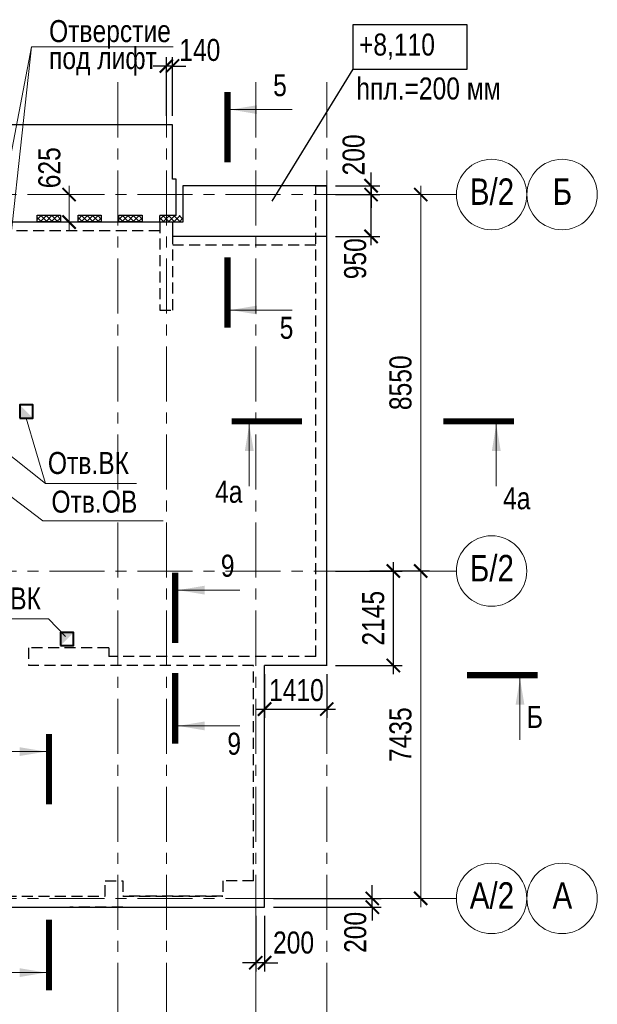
# Model space of a CAD drawing. Header units: inches. Extents: x -56152 to 65019, y 546816 to 630816.
# Tile 8 of 15: x -6970 to 6144, y 561097 to 583460. Entities that reach past the tile are written whole.
import ezdxf
from ezdxf.enums import TextEntityAlignment as Align

# ---------------------------------------------------------------- set-up
doc = ezdxf.new("R2010")
doc.units = ezdxf.units.IN
doc.header["$LTSCALE"] = 1000
doc.header["$MEASUREMENT"] = 0
for name, pattern in [('CENTER', [2, 1.25, -0.25, 0.25, -0.25]), ('HIDDEN', [0.375, 0.25, -0.125]), ('Штрихпунктирная', [6.702778, 3.527778, -1.763889, 0, -1.411111])]:
    doc.linetypes.add(name, pattern=pattern)
for name, color, linetype, lineweight in [('-2._План подземной парковки -2 этаж_1_АР-Чертеж-Оси_Осевые размеры.АР_Ном._пера__120', 7, 'Continuous', 0), ('изм-10-06', 6, 'Continuous', 50), ('СК-040-С(тены)', 12, 'Continuous', 20), ('СК-041-С-СТЕНЫ НЕВИДИМЫЕ', 12, 'HIDDEN', 30), ('СК-050-П(литы перекрытия)', 3, 'Continuous', 30), ('СК-051-2-П-ОТВЕРСТИЯ ВК', 1, 'Continuous', 40), ('СК-052-П-БАЛКИ', 1, 'HIDDEN', 30), ('СК-100-О(си)', 7, 'CENTER', 15), ('СК-100-О(си)_имя', 7, 'CENTER', 15), ('СК-110-О-РАЗМЕРЫ', 7, 'Continuous', 15), ('СК-300-Р(азмеры)', 7, 'Continuous', 20), ('СК-400-Т(екст)', 7, 'Continuous', 20), ('СК-440-Т-СТЕНЫ', 7, 'Continuous', 20), ('СК-451-1-Т-ОТВ ОВ ДУ', 5, 'Continuous', 20), ('СК-451-2-Т-ОТВ ВК', 1, 'Continuous', 20), ('СК-451-3-Т-ОТВ ЭО', 2, 'Continuous', 20), ('СК-500-С(ечения)', 5, 'Continuous', 40), ('СК-600-Ш(триховка)', 250, 'Continuous', 13)]:
    doc.layers.add(name, color=color, linetype=linetype, lineweight=lineweight)
doc.styles.add('ARIAL_annotative', font='arial.ttf', dxfattribs={"width": 0.8, "height": 2.5})
doc.styles.add('RUSS', font='arial.ttf', dxfattribs={"width": 0.8})
doc.dimstyles.new('100-200', dxfattribs={"dimscale": 0, "dimtxt": 500, "dimasz": 300, "dimexe": 200, "dimexo": 200, "dimgap": 200, "dimtad": 1, "dimdec": 0, "dimzin": 0, "dimdsep": 46, "dimtxsty": 'RUSS', "dimblk": 'ARCHTICK', "dimcen": 0.096, "dimdle": 200, "dimclrd": 7, "dimclre": 7, "dimclrt": 256, "dimadec": 0, "dimazin": 0, "dimtfac": 1, "dimtdec": 0, "dimtmove": 2, "dimatfit": 3, "dimldrblk": 'OBLIQUE', "dimfxl": 1, "dimtolj": 1, "dimtzin": 0, "dimarcsym": 0})

# ---------------------------------------------------------------- blocks, each defined once
blk = doc.blocks.new('_ArchTick')
at = {"color": 0, "linetype": 'ByBlock', "const_width": 0.15}
blk.add_lwpolyline([(-0.5, -0.5), (0.5, 0.5)], dxfattribs=at)
blk = doc.blocks.new('*D18')
at = {"layer": 'Defpoints', "color": 0, "transparency": 16777216}
for p in [(2391, 7435), (3744, 7435), (2391, 0)]:
    blk.add_point(p, dxfattribs=at)
at = {"layer": 'СК-300-Р(азмеры)', "color": 7, "lineweight": -2, "transparency": 16777216}
for p, q in [((3744, -200), (3744, 7635)), ((2591, 7435), (3944, 7435)), ((2591, 0), (3944, 0))]:
    blk.add_line(p, q, dxfattribs=at)
at = {"layer": 'СК-300-Р(азмеры)', "color": 7, "lineweight": -2, "transparency": 16777216, "xscale": 300, "yscale": 300, "zscale": 300}
for p, rotation in [((3744, 7435), 90), ((3744, 0), 270)]:
    blk.add_blockref('_ArchTick', p, dxfattribs=dict(at, rotation=rotation))
at = {"layer": 'СК-300-Р(азмеры)', "transparency": 16777216, "insert": (3288, 3718), "char_height": 500, "attachment_point": 5, "rotation": 90, "style": 'RUSS'}
blk.add_mtext('\\A1;7435', dxfattribs=at)
blk = doc.blocks.new('_Oblique')
at = {"color": 0, "linetype": 'ByBlock', "lineweight": -2}
blk.add_line((-0.5, -0.5), (0.5, 0.5), dxfattribs=at)
blk = doc.blocks.new('*D19')
at = {"layer": 'Defpoints', "color": 0, "transparency": 16777216}
for p in [(2391, 15986), (2391, 7436), (3744, 7436)]:
    blk.add_point(p, dxfattribs=at)
at = {"layer": 'СК-300-Р(азмеры)', "color": 7, "lineweight": -2, "transparency": 16777216}
for p, q in [((3744, 16186), (3744, 7236)), ((2591, 15986), (3944, 15986)), ((2591, 7436), (3944, 7436))]:
    blk.add_line(p, q, dxfattribs=at)
at = {"layer": 'СК-300-Р(азмеры)', "color": 7, "lineweight": -2, "transparency": 16777216, "xscale": 300, "yscale": 300, "zscale": 300}
for p, rotation in [((3744, 15986), 90), ((3744, 7436), 270)]:
    blk.add_blockref('_ArchTick', p, dxfattribs=dict(at, rotation=rotation))
at = {"layer": 'СК-300-Р(азмеры)', "transparency": 16777216, "insert": (3288, 11711), "char_height": 500, "attachment_point": 5, "rotation": 90, "style": 'RUSS'}
blk.add_mtext('\\A1;8550', dxfattribs=at)
blk = doc.blocks.new('Сечение')
at = {"layer": 'СК-500-С(ечения)', "linetype": 'Continuous', "lineweight": 15, "ltscale": 100}
blk.add_line((-200, -35), (-200, -735), dxfattribs=at)
at = {"layer": 'СК-500-С(ечения)', "linetype": 'Continuous', "ltscale": 100, "const_width": 70}
blk.add_lwpolyline([(-400, 0), (400, 0)], dxfattribs=at)
at = {"layer": 'СК-500-С(ечения)', "linetype": 'Continuous', "ltscale": 100}
blk.add_solid([(-200, -35), (-250, -335), (-150, -335)], dxfattribs=at)
blk = doc.blocks.new('*U14')
at = {"layer": 'СК-400-Т(екст)', "ltscale": 100, "xscale": -0.01, "yscale": 0.01, "zscale": 0.01, "rotation": 89.99999999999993}
blk.add_blockref('Сечение', (0, -4), dxfattribs=at)
at = {"layer": 'СК-500-С(ечения)', "color": 0, "ltscale": 100, "style": 'ARIAL_annotative', "text_generation_flag": 2, "width": 0.8}
blk.add_attdef('НОМЕР_СЕЧЕНИЯ_1_1(НОМЕР_ЛИСТА)', text='', height=2.5, rotation=90, dxfattribs=at).set_placement((6.74, -1.23), align=Align.RIGHT)
blk.add_attdef('НОМЕР_СЕЧЕНИЯ_2_1(НОМЕР_ЛИСТА)', text='', height=2.5, rotation=90, dxfattribs=at).set_placement((7.48, -262.62), align=Align.BOTTOM_LEFT)
blk = doc.blocks.new('*U40')
at = {"layer": 'СК-400-Т(екст)', "ltscale": 100, "yscale": 0.01, "zscale": 0.01}
for p, xscale, rotation in [((0, -4), 0.01, 270.0000000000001), ((0, -25.1), -0.01, 270)]:
    blk.add_blockref('Сечение', p, dxfattribs=dict(at, xscale=xscale, rotation=rotation))
at = {"layer": 'СК-500-С(ечения)', "color": 0, "ltscale": 100, "style": 'ARIAL_annotative', "width": 0.8}
blk.add_attdef('НОМЕР_СЕЧЕНИЯ_1_1(НОМЕР_ЛИСТА)', text='', height=2.5, rotation=270, dxfattribs=at).set_placement((-6.74, -1.23), align=Align.RIGHT)
blk.add_attdef('НОМЕР_СЕЧЕНИЯ_2_1(НОМЕР_ЛИСТА)', text='', height=2.5, rotation=270, dxfattribs=at).set_placement((-7.48, -27.87), align=Align.BOTTOM_LEFT)
blk = doc.blocks.new('*U56')
at = {"layer": 'СК-400-Т(екст)', "ltscale": 100, "yscale": 0.01, "zscale": 0.01}
for p, xscale, rotation in [((0, -4), 0.01, 270.0000000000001), ((0, -28.04), -0.01, 270)]:
    blk.add_blockref('Сечение', p, dxfattribs=dict(at, xscale=xscale, rotation=rotation))
at = {"layer": 'СК-500-С(ечения)', "color": 0, "ltscale": 100, "style": 'ARIAL_annotative', "width": 0.8}
blk.add_attdef('НОМЕР_СЕЧЕНИЯ_1_1(НОМЕР_ЛИСТА)', text='', height=2.5, rotation=270, dxfattribs=at).set_placement((-6.74, -1.23), align=Align.RIGHT)
blk.add_attdef('НОМЕР_СЕЧЕНИЯ_2_1(НОМЕР_ЛИСТА)', text='', height=2.5, rotation=270, dxfattribs=at).set_placement((-7.48, -30.81), align=Align.BOTTOM_LEFT)
blk = doc.blocks.new('*U39')
at = {"layer": 'СК-400-Т(екст)', "ltscale": 100, "yscale": 0.01, "zscale": 0.01}
for p, xscale, rotation in [((0, -4), 0.01, 270.0000000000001), ((0, -22.76), -0.01, 270)]:
    blk.add_blockref('Сечение', p, dxfattribs=dict(at, xscale=xscale, rotation=rotation))
at = {"layer": 'СК-500-С(ечения)', "color": 0, "ltscale": 100, "style": 'ARIAL_annotative', "width": 0.8}
blk.add_attdef('НОМЕР_СЕЧЕНИЯ_1_1(НОМЕР_ЛИСТА)', text='', height=2.5, rotation=270, dxfattribs=at).set_placement((-6.74, -1.23), align=Align.RIGHT)
blk.add_attdef('НОМЕР_СЕЧЕНИЯ_2_1(НОМЕР_ЛИСТА)', text='', height=2.5, rotation=270, dxfattribs=at).set_placement((-7.48, -25.53), align=Align.BOTTOM_LEFT)
blk = doc.blocks.new('*U72')
at = {"layer": 'СК-400-Т(екст)', "ltscale": 100, "yscale": 0.01, "zscale": 0.01}
for p, xscale, rotation in [((0, -4), 0.01, 270.0000000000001), ((0, -15.42), -0.01, 270)]:
    blk.add_blockref('Сечение', p, dxfattribs=dict(at, xscale=xscale, rotation=rotation))
at = {"layer": 'СК-500-С(ечения)', "color": 0, "ltscale": 100, "style": 'ARIAL_annotative', "width": 0.8}
blk.add_attdef('НОМЕР_СЕЧЕНИЯ_1_1(НОМЕР_ЛИСТА)', text='', height=2.5, rotation=270, dxfattribs=at).set_placement((-6.74, -1.23), align=Align.RIGHT)
blk.add_attdef('НОМЕР_СЕЧЕНИЯ_2_1(НОМЕР_ЛИСТА)', text='', height=2.5, rotation=270, dxfattribs=at).set_placement((-7.48, -18.19), align=Align.BOTTOM_LEFT)
blk = doc.blocks.new('A$C4c9337e9')
at = {"layer": 'СК-451-1-Т-ОТВ ОВ ДУ', "lineweight": 13}
for p, q in [((-6446, -7411), (-8488, -5860)), ((-10394, -10407), (-11738, -6538)), ((-6446, -7411), (-3713, -7411)), ((-13446, -10535), (-12684, -8773)), ((-16968, -12234), (-17523, -9585)), ((-10394, -10407), (-8328, -10407)), ((-15824, -10535), (-13446, -10535)), ((-19033, -12234), (-16968, -12234))]:
    blk.add_line(p, q, dxfattribs=at)
at = {"layer": 'СК-451-2-Т-ОТВ ВК', "lineweight": 15}
for p, q in [((-6382, -6559), (-6820, -5075)), ((-19219, -5334), (-17153, -5334)), ((-17153, -5334), (-16444, -6499)), ((-6382, -6559), (-7597, -5605)), ((-6382, -6559), (-4317, -6559)), ((-10481, -11411), (-11878, -8583)), ((-8380, -9636), (-9062, -8804)), ((-8380, -9636), (-6315, -9636)), ((-6315, -9636), (-5929, -10039)), ((-14089, -12981), (-13276, -11436)), ((-14089, -12981), (-12105, -11546)), ((-10481, -11411), (-8415, -11411)), ((-16155, -12981), (-14089, -12981))]:
    blk.add_line(p, q, dxfattribs=at)
at = {"layer": 'СК-451-3-Т-ОТВ ЭО', "lineweight": 20}
for q in [(-15990, -6545), (-15510, -6545), (-15090, -6545), (-11551, -7831)]:
    blk.add_line((-14611, -7831), q, dxfattribs=at)
at = {"layer": 'СК-451-1-Т-ОТВ ОВ ДУ', "lineweight": 13, "style": 'RUSS', "width": 0.8}
for s, p in [('Отв.ОВ', (-6250, -7224)), ('Отв.ОВ', (-15628, -10348)), ('Отв.ДУ', (-10342, -10194)), ('Отв.ПД', (-19163, -12021))]:
    blk.add_text(s, height=500, dxfattribs=at).set_placement(p)
at = {"layer": 'СК-451-2-Т-ОТВ ВК', "lineweight": 15, "style": 'RUSS', "width": 0.8}
for p in [(-19167, -5121), (-6330, -6346), (-8329, -9423), (-10429, -11198), (-16103, -12768)]:
    blk.add_text('Отв.ВК', height=500, dxfattribs=at).set_placement(p)
at = {"layer": 'СК-451-3-Т-ОТВ ЭО', "style": 'RUSS', "width": 0.7}
blk.add_text('Отв.CC, ЭОМ', height=500, dxfattribs=at).set_placement((-14639, -7662))
blk = doc.blocks.new('*D103')
at = {"layer": 'Defpoints', "color": 0, "transparency": 16777216}
for p in [(1, 570938), (1514, 570938), (1, 568793)]:
    blk.add_point(p, dxfattribs=at)
at = {"layer": 'СК-110-О-РАЗМЕРЫ', "color": 7, "lineweight": -2, "transparency": 16777216}
for p, q in [((201, 570938), (1714, 570938)), ((1514, 568593), (1514, 571138)), ((201, 568793), (1714, 568793))]:
    blk.add_line(p, q, dxfattribs=at)
at = {"layer": 'СК-110-О-РАЗМЕРЫ', "color": 7, "lineweight": -2, "transparency": 16777216, "xscale": 300, "yscale": 300, "zscale": 300}
for p, rotation in [((1514, 570938), 90), ((1514, 568793), 270)]:
    blk.add_blockref('_ArchTick', p, dxfattribs=dict(at, rotation=rotation))
at = {"layer": 'СК-110-О-РАЗМЕРЫ', "transparency": 16777216, "insert": (1059, 569866), "char_height": 500, "attachment_point": 5, "rotation": 90, "style": 'RUSS'}
blk.add_mtext('\\A1;2145', dxfattribs=at)
blk = doc.blocks.new('*D104')
at = {"layer": 'Defpoints', "color": 0, "transparency": 16777216}
for p in [(-1410, 563503), (1035, 563503), (-1410, 563303)]:
    blk.add_point(p, dxfattribs=at)
at = {"layer": 'СК-110-О-РАЗМЕРЫ', "color": 7, "lineweight": -2, "transparency": 16777216}
for p, q in [((1035, 563503), (1035, 563803)), ((-1210, 563503), (1235, 563503)), ((1035, 563303), (1035, 563503)), ((-1210, 563303), (1235, 563303)), ((1035, 563303), (1035, 563003))]:
    blk.add_line(p, q, dxfattribs=at)
at = {"layer": 'СК-110-О-РАЗМЕРЫ', "color": 7, "lineweight": -2, "transparency": 16777216, "xscale": 300, "yscale": 300, "zscale": 300}
for p, rotation in [((1035, 563503), 270), ((1035, 563303), 90)]:
    blk.add_blockref('_ArchTick', p, dxfattribs=dict(at, rotation=rotation))
at = {"layer": 'СК-110-О-РАЗМЕРЫ', "transparency": 16777216, "insert": (651, 562731), "char_height": 500, "attachment_point": 5, "rotation": 90, "style": 'RUSS'}
blk.add_mtext('\\A1;200', dxfattribs=at)
blk = doc.blocks.new('*D105')
at = {"layer": 'Defpoints', "color": 0, "transparency": 16777216}
for p in [(-1410, 568793), (1, 568793), (1, 567803)]:
    blk.add_point(p, dxfattribs=at)
at = {"layer": 'СК-110-О-РАЗМЕРЫ', "color": 7, "lineweight": -2, "transparency": 16777216}
for p, q in [((-1410, 568593), (-1410, 567603)), ((1, 568593), (1, 567603)), ((-1610, 567803), (201, 567803))]:
    blk.add_line(p, q, dxfattribs=at)
at = {"layer": 'СК-110-О-РАЗМЕРЫ', "color": 7, "lineweight": -2, "transparency": 16777216, "xscale": 300, "yscale": 300, "zscale": 300, "rotation": 180}
blk.add_blockref('_ArchTick', (-1410, 567803), dxfattribs=at)
at = {"layer": 'СК-110-О-РАЗМЕРЫ', "color": 7, "lineweight": -2, "transparency": 16777216, "xscale": 300, "yscale": 300, "zscale": 300}
blk.add_blockref('_ArchTick', (1, 567803), dxfattribs=at)
at = {"layer": 'СК-110-О-РАЗМЕРЫ', "transparency": 16777216, "insert": (-687, 568230), "char_height": 500, "attachment_point": 5, "style": 'RUSS'}
blk.add_mtext('\\A1;1410', dxfattribs=at)
blk = doc.blocks.new('*D95')
at = {"layer": 'Defpoints', "color": 0, "transparency": 16777216}
for p in [(-1610, 563304), (-1410, 563304), (-1610, 562041)]:
    blk.add_point(p, dxfattribs=at)
at = {"layer": 'СК-110-О-РАЗМЕРЫ', "color": 7, "lineweight": -2, "transparency": 16777216}
for p, q in [((-1610, 563104), (-1610, 561841)), ((-1410, 563104), (-1410, 561841)), ((-1610, 562041), (-1910, 562041)), ((-1410, 562041), (-1610, 562041)), ((-1410, 562041), (-1110, 562041))]:
    blk.add_line(p, q, dxfattribs=at)
at = {"layer": 'СК-110-О-РАЗМЕРЫ', "color": 7, "lineweight": -2, "transparency": 16777216, "xscale": 300, "yscale": 300, "zscale": 300}
blk.add_blockref('_ArchTick', (-1610, 562041), dxfattribs=at)
at = {"layer": 'СК-110-О-РАЗМЕРЫ', "color": 7, "lineweight": -2, "transparency": 16777216, "xscale": 300, "yscale": 300, "zscale": 300, "rotation": 180}
blk.add_blockref('_ArchTick', (-1410, 562041), dxfattribs=at)
at = {"layer": 'СК-110-О-РАЗМЕРЫ', "transparency": 16777216, "insert": (-752, 562497), "char_height": 500, "attachment_point": 5, "style": 'RUSS'}
blk.add_mtext('\\A1;200', dxfattribs=at)
blk = doc.blocks.new('*D106')
at = {"layer": 'Defpoints', "color": 0, "transparency": 16777216}
for p in [(0, 579688), (0, 579488), (1008, 579488)]:
    blk.add_point(p, dxfattribs=at)
at = {"layer": 'СК-110-О-РАЗМЕРЫ', "color": 7, "lineweight": -2, "transparency": 16777216}
for p, q in [((1008, 579688), (1008, 579988)), ((200, 579688), (1208, 579688)), ((1008, 579688), (1008, 579488)), ((200, 579488), (1208, 579488)), ((1008, 579488), (1008, 579188))]:
    blk.add_line(p, q, dxfattribs=at)
at = {"layer": 'СК-110-О-РАЗМЕРЫ', "color": 7, "lineweight": -2, "transparency": 16777216, "xscale": 300, "yscale": 300, "zscale": 300}
for p, rotation in [((1008, 579688), 270), ((1008, 579488), 90)]:
    blk.add_blockref('_ArchTick', p, dxfattribs=dict(at, rotation=rotation))
at = {"layer": 'СК-110-О-РАЗМЕРЫ', "transparency": 16777216, "insert": (613, 580389), "char_height": 500, "attachment_point": 5, "rotation": 90, "style": 'RUSS'}
blk.add_mtext('\\A1;200', dxfattribs=at)
blk = doc.blocks.new('*D120')
at = {"layer": 'Defpoints', "color": 0, "transparency": 16777216}
for p in [(38671, 0), (39681, 0), (38671, -625)]:
    blk.add_point(p, dxfattribs=at)
at = {"layer": 'СК-110-О-РАЗМЕРЫ', "color": 7, "lineweight": -2, "transparency": 16777216}
for p, q in [((38871, 0), (39881, 0)), ((39681, -825), (39681, 200)), ((38871, -625), (39881, -625))]:
    blk.add_line(p, q, dxfattribs=at)
at = {"layer": 'СК-110-О-РАЗМЕРЫ', "color": 7, "lineweight": -2, "transparency": 16777216, "xscale": 300, "yscale": 300, "zscale": 300}
for p, rotation in [((39681, 0), 90), ((39681, -625), 270)]:
    blk.add_blockref('_ArchTick', p, dxfattribs=dict(at, rotation=rotation))
at = {"layer": 'СК-110-О-РАЗМЕРЫ', "transparency": 16777216, "insert": (39236, 609), "char_height": 500, "attachment_point": 5, "rotation": 90, "style": 'RUSS'}
blk.add_mtext('\\A1;625', dxfattribs=at)
blk = doc.blocks.new('A$Cc2edbf5f')
at = {"layer": 'СК-041-С-СТЕНЫ НЕВИДИМЫЕ'}
for p, q in [((45281, 5490), (45281, 16186)), ((45281, 16186), (45531, 16186)), ((45531, 5290), (45531, 16186)), ((40580, 5690), (38760, 5690)), ((38760, 5690), (38760, 5290)), ((40580, 5690), (40580, 5490)), ((45281, 5490), (40580, 5490)), ((43870, 5290), (38760, 5290)), ((43870, 400), (43870, 5290)), ((45531, 5290), (44120, 5290)), ((44120, -200), (44120, 5290)), ((40500, 50), (40500, 398)), ((40500, 398), (40900, 398)), ((40900, 398), (40900, 50)), ((36735, 50), (40500, 50)), ((40900, 50), (43170, 50)), ((1, -200), (44120, -200)), ((40900, -200), (39700, -200))]:
    blk.add_line(p, q, dxfattribs=at)
blk.add_lwpolyline([(41740, 15362), (41740, 13361), (42040, 13361), (42040, 15362)], close=True, dxfattribs=at)
blk.add_lwpolyline([(43870, 400), (43170, 400), (43170, 50), (40900, 50)], dxfattribs=at)
blk = doc.blocks.new('A$Ca2ef78bd')
at = {"layer": 'СК-040-С(тены)'}
blk.add_blockref('A$Cc2edbf5f', (0, -15985), dxfattribs=at)
blk = doc.blocks.new('*D146')
at = {"layer": 'Defpoints', "color": 0, "transparency": 16777216}
for p in [(-3640, 582408), (-3640, 581074), (-3500, 581074)]:
    blk.add_point(p, dxfattribs=at)
at = {"layer": 'СК-110-О-РАЗМЕРЫ', "color": 7, "lineweight": -2, "transparency": 16777216}
for p, q in [((-3640, 581274), (-3640, 582608)), ((-3500, 581274), (-3500, 582608)), ((-3640, 582408), (-3940, 582408)), ((-3500, 582408), (-3640, 582408)), ((-3500, 582408), (-3200, 582408))]:
    blk.add_line(p, q, dxfattribs=at)
at = {"layer": 'СК-110-О-РАЗМЕРЫ', "color": 7, "lineweight": -2, "transparency": 16777216, "xscale": 300, "yscale": 300, "zscale": 300}
blk.add_blockref('_ArchTick', (-3640, 582408), dxfattribs=at)
at = {"layer": 'СК-110-О-РАЗМЕРЫ', "color": 7, "lineweight": -2, "transparency": 16777216, "xscale": 300, "yscale": 300, "zscale": 300, "rotation": 180}
blk.add_blockref('_ArchTick', (-3500, 582408), dxfattribs=at)
at = {"layer": 'СК-110-О-РАЗМЕРЫ', "transparency": 16777216, "insert": (-2881, 582770), "char_height": 500, "attachment_point": 5, "style": 'RUSS'}
blk.add_mtext('\\A1;140', dxfattribs=at)
blk = doc.blocks.new('*D147')
at = {"layer": 'Defpoints', "color": 0, "transparency": 16777216}
for p in [(0, 579488), (1008, 579488), (0, 578538)]:
    blk.add_point(p, dxfattribs=at)
at = {"layer": 'СК-110-О-РАЗМЕРЫ', "color": 7, "lineweight": -2, "transparency": 16777216}
for p, q in [((1008, 578338), (1008, 579688)), ((200, 579488), (1208, 579488)), ((200, 578538), (1208, 578538))]:
    blk.add_line(p, q, dxfattribs=at)
at = {"layer": 'СК-110-О-РАЗМЕРЫ', "color": 7, "lineweight": -2, "transparency": 16777216, "xscale": 300, "yscale": 300, "zscale": 300}
for p, rotation in [((1008, 579488), 90), ((1008, 578538), 270)]:
    blk.add_blockref('_ArchTick', p, dxfattribs=dict(at, rotation=rotation))
at = {"layer": 'СК-110-О-РАЗМЕРЫ', "transparency": 16777216, "insert": (649, 578031), "char_height": 500, "attachment_point": 5, "rotation": 90, "style": 'RUSS'}
blk.add_mtext('\\A1;950', dxfattribs=at)
blk = doc.blocks.new('оси')
at = {"layer": '-2._План подземной парковки -2 этаж_1_АР-Чертеж-Оси_Осевые размеры.АР_Ном._пера__120', "color": 7, "linetype": 'Штрихпунктирная', "lineweight": 0}
blk.add_line((2937.3, 0), (3937.3, 0), dxfattribs=at)
at = {"layer": 'СК-100-О(си)'}
for p, q in [((-3130, 18534.9), (-3130, -6395.3)), ((-2030, 18534.9), (-2030, -6395.3)), ((0, 18534.9), (0, -7257.5)), ((1610, 18534.9), (1610, -7257.5)), ((-46685.3, 15985), (4554.2, 15985)), ((-46685.3, 7435), (4554.2, 7435)), ((-46685.3, 0), (4554.2, 0))]:
    blk.add_line(p, q, dxfattribs=at)
at = {"layer": 'СК-100-О(си)', "linetype": 'Continuous'}
for centre in [(5354.2, 15986), (6954.2, 15986), (5354.2, 7435), (5354.2, 0), (6954.2, 0)]:
    blk.add_circle(centre, 800, dxfattribs=at)
at = {"layer": 'СК-100-О(си)_имя', "style": 'RUSS', "width": 0.8}
for s, p in [('В/2', (5362.1, 16051.7)), ('Б', (6962.1, 16051.7)), ('Б/2', (5362.1, 7500.7)), ('А/2', (5362.1, 65.7)), ('А', (6962.1, 65.7))]:
    blk.add_text(s, height=600, dxfattribs=at).set_placement(p, align=Align.MIDDLE_CENTER)
at = {"layer": 'СК-300-Р(азмеры)'}
for base, p1, p2, angle, picture, middle in [((3743.5, 7436.2), (2391.1, 15986), (2391.1, 7436.2), 270, '*D19', (3288.2, 11711.1)), ((3743.5, 7435), (2391.1, 0), (2391.1, 7435), 90, '*D18', (3288.1, 3717.5))]:
    dim = blk.add_linear_dim(base=base, p1=p1, p2=p2, angle=angle, dimstyle='100-200', override={"dimscale": 1}, dxfattribs=at)
    dim.commit()
    dim.dimension.update_dxf_attribs({"geometry": picture, "text_midpoint": middle})
blk = doc.blocks.new('A$C858fb3ef')
at = {"layer": 'СК-300-Р(азмеры)'}
blk.add_blockref('оси', (0, 0), dxfattribs=at)
blk = doc.blocks.new('A$C573b34c5')
blk.add_blockref('A$C858fb3ef', (0, 0))
blk = doc.blocks.new('A$C4b0e0889')
at = {"layer": 'СК-110-О-РАЗМЕРЫ'}
dim = blk.add_linear_dim(base=(39680.9, 0), p1=(38671.2, -624.6), p2=(38671.2, 0), angle=90, dimstyle='100-200', override={"dimscale": 1}, dxfattribs=at)
dim.commit()
dim.dimension.update_dxf_attribs({"geometry": '*D120', "text_midpoint": (39235.8, 609.1), "dimtype": 128})

msp = doc.modelspace()

# ---------------------------------------------------------------- hatches: boundary and pattern name
at = {"layer": 'СК-600-Ш(триховка)'}
h = msp.add_hatch(dxfattribs=at)
h.set_pattern_fill('ANSI37', color=256, scale=700)
h.set_pattern_definition([(45, (8587201.59, -3960840.95), (-61.87184335, 61.87184335), []), (135, (8587201.59, -3960840.95), (-61.87184335, -61.87184335), [])])
h.paths.add_polyline_path([(-6044.2, 579016.9), (-6570.6, 579016.9), (-6570.6, 578867), (-6044.2, 578867)])
h = msp.add_hatch(dxfattribs=at)
h.set_pattern_fill('ANSI37', color=256, scale=700)
h.set_pattern_definition([(45, (8588127.66, -3960840.95), (-61.87184335, 61.87184335), []), (135, (8588127.66, -3960840.95), (-61.87184335, -61.87184335), [])])
h.paths.add_polyline_path([(-5118.1, 579016.9), (-5644.6, 579016.9), (-5644.6, 578867), (-5118.1, 578867)])
h = msp.add_hatch(dxfattribs=at)
h.set_pattern_fill('ANSI37', color=256, scale=700)
h.set_pattern_definition([(45, (8589054.46, -3960840.95), (-61.87184335, 61.87184335), []), (135, (8589054.46, -3960840.95), (-61.87184335, -61.87184335), [])])
h.paths.add_polyline_path([(-4191.3, 579016.9), (-4717.8, 579016.9), (-4717.8, 578867), (-4191.3, 578867)])
h = msp.add_hatch(dxfattribs=at)
h.set_pattern_fill('ANSI37', color=256, scale=700)
h.set_pattern_definition([(45, (8589982.31, -3960844.47), (-61.87184335, 61.87184335), []), (135, (8589982.31, -3960844.47), (-61.87184335, -61.87184335), [])])
h.paths.add_polyline_path([(-3263.4, 579013.4), (-3789.9, 579013.3), (-3789.9, 578863.5), (-3263.4, 578863.5)])

# ---------------------------------------------------------------- linework, layer by layer
at = {"layer": 'СК-050-П(литы перекрытия)'}
for p, q in [((-3499.7, 581073.6), (-16590.2, 581073.6)), ((-3499.7, 579838.9), (-3499.7, 581073.6)), ((-3419.3, 579838.9), (-3499.7, 579838.9)), ((-3419.3, 579013.5), (-3419.3, 579838.9)), ((0.3, 579688.9), (-3269.3, 579688.8)), ((-3269.3, 579688.8), (-3269.3, 578864.5)), ((0.3, 568793.4), (0.3, 579688.9)), ((-3789.9, 578864.5), (-3789.9, 579013.5)), ((-3419.3, 579013.5), (-3789.9, 579013.5)), ((-3269.3, 578864.5), (-7120.2, 578864.5)), ((-3489.9, 578538.8), (-3489.9, 578863.5)), ((0.3, 578538.8), (-3489.9, 578538.8)), ((-1410.1, 563303.5), (-1410.2, 568793.4)), ((0.3, 568793.4), (-1410.2, 568793.4)), ((-45530.2, 563303.6), (-1410.1, 563303.5))]:
    msp.add_line(p, q, dxfattribs=at)
for points in [[(-6044.2, 578867), (-6570.6, 578867), (-6570.6, 579017), (-6044.2, 579017)], [(-5118.1, 578867), (-5644.6, 578867), (-5644.6, 579017), (-5118.1, 579017)], [(-4190.3, 578867), (-4717.8, 578867), (-4717.8, 579017), (-4190.3, 579017)]]:
    msp.add_lwpolyline(points, close=True, dxfattribs=at)
at = {"layer": 'СК-051-2-П-ОТВЕРСТИЯ ВК'}
for points in [[(-6970.2, 574413.5), (-6670.2, 574413.5), (-6670.2, 574713.5), (-6970.2, 574713.5)], [(-6045.2, 569243.4), (-5745.2, 569243.4), (-5745.2, 569543.4), (-6045.2, 569543.4)]]:
    msp.add_lwpolyline(points, close=True, dxfattribs=at)
for points in [[(-6970.2, 574413.5), (-6670.2, 574413.5), (-6970.2, 574713.5)], [(-6045.2, 569243.4), (-5745.2, 569543.4), (-6045.2, 569543.4)]]:
    msp.add_solid(points, dxfattribs=at)
at = {"layer": 'СК-052-П-БАЛКИ'}
for p, q in [((-3789.9, 578663.5), (-7120.2, 578663.5)), ((-199.7, 578538.9), (-3489.9, 578538.8)), ((-249.7, 578338.9), (-3489.9, 578338.8))]:
    msp.add_line(p, q, dxfattribs=at)
at = {"layer": 'СК-110-О-РАЗМЕРЫ'}
msp.add_line((-6699.4, 582847.4), (-7387.6, 576501.4), dxfattribs=at)
at = {"layer": 'СК-400-Т(екст)', "lineweight": 25}
msp.add_line((596, 582338.7), (-1244.3, 579338.6), dxfattribs=at)
msp.add_lwpolyline([(596, 582338.7), (3192.5, 582338.7), (3192.5, 583339.9), (596, 583339.9)], close=True, dxfattribs=at)
at = {"layer": 'СК-400-Т(екст)', "color": 7}
msp.add_lwpolyline([(-3482.9, 582847.4), (-6699.4, 582847.4), (-7432.9, 579037.9)], dxfattribs=at)

# ---------------------------------------------------------------- block references
at = {"layer": 'изм-10-06'}
msp.add_blockref('A$C4c9337e9', (0, 579488.1), dxfattribs=at)
at = {"layer": 'СК-110-О-РАЗМЕРЫ'}
for name in ['A$C4b0e0889', 'A$Ca2ef78bd']:
    msp.add_blockref(name, (-45530.2, 579488.1), dxfattribs=at)
at = {"layer": 'СК-300-Р(азмеры)'}
msp.add_blockref('A$C573b34c5', (-1610, 563503.1), dxfattribs=at)
at = {"layer": 'СК-500-С(ечения)'}
ref = msp.add_blockref('*U39', (-2252, 581818.2), dxfattribs=dict(at, xscale=-200, yscale=200, zscale=200, rotation=6.149580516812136e-05))
ref.add_attrib('НОМЕР_СЕЧЕНИЯ_2_1(НОМЕР_ЛИСТА)', '5', dxfattribs={"color": 0, "ltscale": 100, "height": 500, "style": 'ARIAL_annotative', "width": 0.8}).set_placement((-1067.6, 576712.1), align=Align.TOP_LEFT)
ref.add_attrib('НОМЕР_СЕЧЕНИЯ_1_1(НОМЕР_ЛИСТА)', '5', dxfattribs={"color": 0, "ltscale": 100, "height": 500, "style": 'ARIAL_annotative', "width": 0.8}).set_placement((-1215.6, 581572.9), align=Align.BOTTOM_LEFT)
ref = msp.add_blockref('*U56', (-2157.6, 574337.4), dxfattribs=dict(at, xscale=200, yscale=200, zscale=200, rotation=89.99993850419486))
ref.add_attrib('НОМЕР_СЕЧЕНИЯ_2_1(НОМЕР_ЛИСТА)', '4а', dxfattribs={"color": 0, "ltscale": 100, "height": 500, "style": 'ARIAL_annotative', "width": 0.8}).set_placement((4004.5, 572841.4), align=Align.TOP_LEFT)
ref.add_attrib('НОМЕР_СЕЧЕНИЯ_1_1(НОМЕР_ЛИСТА)', '4а', dxfattribs={"color": 0, "ltscale": 100, "height": 500, "style": 'ARIAL_annotative', "width": 0.8}).set_placement((-1912.3, 572989.4), align=Align.TOP_RIGHT)
ref = msp.add_blockref('*U72', (-3440, 570904), dxfattribs=dict(at, xscale=-200, yscale=200, zscale=200, rotation=6.149580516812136e-05))
ref.add_attrib('НОМЕР_СЕЧЕНИЯ_2_1(НОМЕР_ЛИСТА)', '9', dxfattribs={"color": 0, "ltscale": 100, "height": 500, "style": 'ARIAL_annotative', "width": 0.8}).set_placement((-2255.7, 567266), align=Align.TOP_LEFT)
ref.add_attrib('НОМЕР_СЕЧЕНИЯ_1_1(НОМЕР_ЛИСТА)', '9', dxfattribs={"color": 0, "ltscale": 100, "height": 500, "style": 'ARIAL_annotative', "width": 0.8}).set_placement((-2403.7, 570658.7), align=Align.BOTTOM_LEFT)
at = {"layer": 'СК-500-С(ечения)', "color": 1}
ref = msp.add_blockref('*U14', (4789, 568572.7), dxfattribs=dict(at, xscale=200, yscale=200, zscale=200, rotation=269.9999385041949))
ref.add_attrib('НОМЕР_СЕЧЕНИЯ_1_1(НОМЕР_ЛИСТА)', 'Б', dxfattribs={"color": 0, "ltscale": 100, "height": 500, "style": 'ARIAL_annotative', "width": 0.8}).set_placement((4543.7, 567224.8), align=Align.BOTTOM_LEFT)
at = {"layer": 'СК-500-С(ечения)'}
ref = msp.add_blockref('*U40', (-6303.5, 567236.7), dxfattribs=dict(at, xscale=200, yscale=200, zscale=200, rotation=359.9999385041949))
ref.add_attrib('НОМЕР_СЕЧЕНИЯ_2_1(НОМЕР_ЛИСТА)', '4', dxfattribs={"color": 0, "ltscale": 100, "height": 500, "style": 'ARIAL_annotative', "width": 0.8}).set_placement((-7799.5, 561662), align=Align.TOP_LEFT)
ref.add_attrib('НОМЕР_СЕЧЕНИЯ_1_1(НОМЕР_ЛИСТА)', '4', dxfattribs={"color": 0, "ltscale": 100, "height": 500, "style": 'ARIAL_annotative', "width": 0.8}).set_placement((-7651.5, 566991.4), align=Align.BOTTOM_LEFT)

# ---------------------------------------------------------------- texts
at = {"layer": 'СК-400-Т(екст)', "color": 7, "style": 'RUSS', "width": 0.8}
for s, p in [('Отверстие', (-6304, 582951.3)), ('под лифт', (-6304, 582339.3))]:
    msp.add_text(s, height=500, dxfattribs=at).set_placement(p)
at = {"layer": 'СК-440-Т-СТЕНЫ', "char_height": 500, "attachment_point": 1, "style": 'RUSS'}
for s, insert, width in [('+8,110', (733.5, 583145.5), 1885.443), ('hпл.=200 мм', (672.4, 582147.5), 3213.768)]:
    msp.add_mtext(s, dxfattribs=dict(at, insert=insert, width=width))

# ---------------------------------------------------------------- dimensions: what is measured, and where the dimension line sits
at = {"layer": 'СК-110-О-РАЗМЕРЫ'}
for base, p1, p2, picture, middle in [((-3640, 582407.6), (-3499.7, 581073.6), (-3640, 581073.6), '*D146', (-2881.1, 582770.2)), ((0.6, 567803), (-1409.8, 568793.4), (0.6, 568793.4), '*D105', (-686.8, 568229.6)), ((-1609.7, 562041.5), (-1409.8, 563303.5), (-1609.7, 563303.5), '*D95', (-752.2, 562497.1))]:
    dim = msp.add_linear_dim(base=base, p1=p1, p2=p2, dimstyle='100-200', override={"dimscale": 1}, dxfattribs=at)
    dim.commit()
    dim.dimension.update_dxf_attribs({"geometry": picture, "text_midpoint": middle, "dimtype": 160})
for base, p1, p2, picture, middle in [((1007.7, 579488.1), (0.3, 579687.9), (0.3, 579488.1), '*D106', (613, 580389.4)), ((1007.7, 579488.1), (0.3, 578537.8), (0.3, 579488.1), '*D147', (649.4, 578030.8)), ((1034.5, 563503.1), (-1409.8, 563303.5), (-1409.8, 563503.1), '*D104', (650.7, 562731.5))]:
    dim = msp.add_linear_dim(base=base, p1=p1, p2=p2, angle=90, dimstyle='100-200', override={"dimscale": 1}, dxfattribs=at)
    dim.commit()
    dim.dimension.update_dxf_attribs({"geometry": picture, "text_midpoint": middle, "dimtype": 160})
dim = msp.add_linear_dim(base=(1513.8, 570938.1), p1=(0.6, 568793.4), p2=(0.6, 570938.1), angle=90, dimstyle='100-200', override={"dimscale": 1}, dxfattribs=at)
dim.commit()
dim.dimension.update_dxf_attribs({"geometry": '*D103', "text_midpoint": (1058.5, 569865.7)})

doc.saveas('drawing.dxf')
